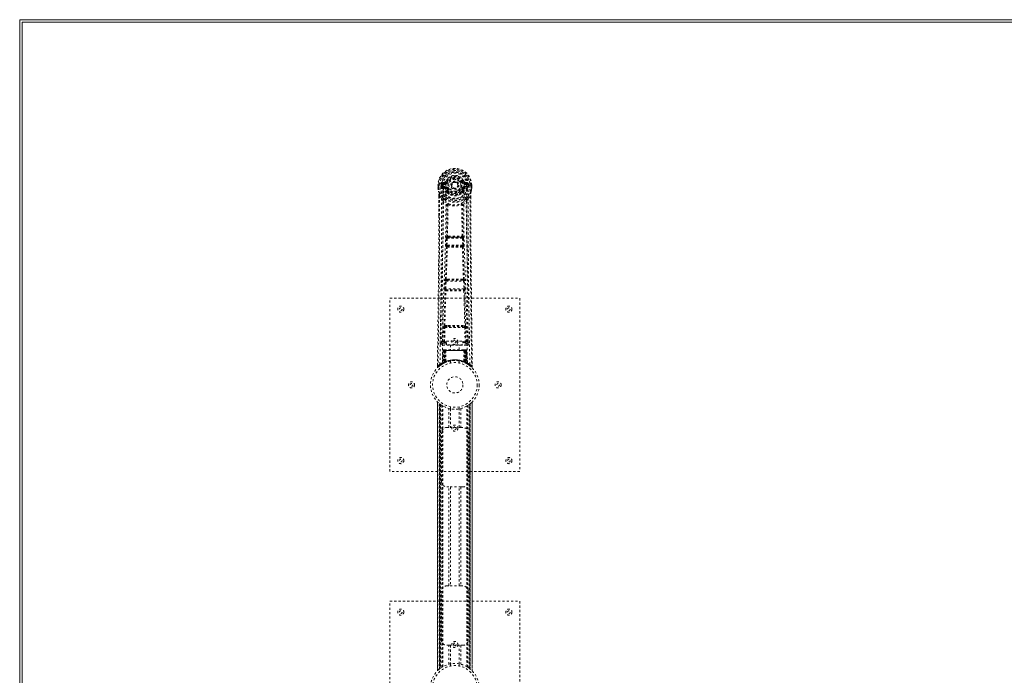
# Model space of a CAD drawing. Header units: inches. Extents: x 14.7 to 110.2, y 34.8 to 82.5.
# Tile 2 of 4: x 14.7 to 60.2, y 52.2 to 82.5. Entities that reach past the tile are written whole.
import ezdxf

# ---------------------------------------------------------------- set-up
doc = ezdxf.new("R2010")
doc.units = ezdxf.units.IN
doc.header["$MEASUREMENT"] = 0
doc.linetypes.add('SLD-Dashed', pattern=[0.075, 0.05, -0.025])
doc.linetypes.add('SLD-Solid', pattern=[0])

msp = doc.modelspace()

# ---------------------------------------------------------------- linework, layer by layer
at = {"color": 7, "linetype": 'SLD-Solid', "lineweight": 15}
for p, q in [((14.658, 34.752), (14.658, 82.502)), ((14.658, 82.502), (110.158, 82.502)), ((14.776, 82.384), (14.776, 34.87)), ((110.04, 82.384), (14.776, 82.384)), ((14.776, 82.384), (110.04, 82.384)), ((14.776, 34.87), (14.776, 82.384))]:
    msp.add_line(p, q, dxfattribs=at)
at = {"color": 7, "linetype": 'SLD-Dashed', "lineweight": 0}
for p, q in [((33.997, 74.861), (33.997, 74.744)), ((34.001, 74.861), (33.997, 74.861)), ((33.997, 74.744), (33.997, 74.74)), ((33.998, 74.861), (33.998, 74.744)), ((34.054, 74.86), (34.001, 74.861)), ((34.026, 74.858), (34.026, 74.744)), ((34.077, 74.86), (34.054, 74.86)), ((34.235, 74.86), (34.077, 74.86)), ((34.148, 74.787), (34.148, 74.858)), ((34.148, 74.787), (34.177, 74.788)), ((34.148, 74.787), (34.148, 74.787)), ((34.183, 74.858), (34.177, 74.858)), ((34.177, 74.858), (34.177, 74.788)), ((34.178, 74.788), (34.183, 74.769)), ((34.183, 74.779), (34.183, 74.858)), ((34.183, 74.769), (34.183, 74.779)), ((34.189, 74.742), (34.193, 74.738)), ((34.193, 74.738), (34.193, 74.737)), ((34.193, 74.738), (34.193, 74.738)), ((34.204, 74.727), (34.193, 74.737)), ((34.32, 75.002), (34.201, 74.978)), ((34.204, 74.727), (34.318, 74.706)), ((34.217, 74.79), (34.217, 74.76)), ((34.217, 74.79), (34.347, 74.79)), ((34.347, 74.735), (34.217, 74.76)), ((34.217, 74.76), (34.347, 74.76)), ((34.231, 74.942), (34.347, 74.962)), ((34.231, 74.942), (34.231, 74.912)), ((34.347, 74.942), (34.231, 74.942)), ((34.347, 74.912), (34.231, 74.912)), ((34.347, 74.962), (34.347, 74.942)), ((34.347, 74.912), (34.347, 74.942)), ((34.347, 74.79), (34.347, 74.76)), ((34.347, 74.735), (34.347, 74.76)), ((34.407, 75.006), (34.353, 75.029)), ((34.353, 74.895), (34.353, 74.897)), ((34.429, 74.705), (34.402, 74.694)), ((34.407, 75.006), (34.429, 74.996)), ((34.932, 74.859), (34.933, 74.851)), ((34.933, 74.851), (34.932, 74.835)), ((35.123, 74.996), (35.145, 75.006)), ((35.15, 74.694), (35.123, 74.705)), ((35.145, 75.006), (35.149, 74.998)), ((35.2, 74.897), (35.2, 74.895)), ((35.205, 74.962), (35.321, 74.942)), ((35.205, 74.962), (35.205, 74.942)), ((35.321, 74.942), (35.205, 74.942)), ((35.205, 74.912), (35.205, 74.942)), ((35.321, 74.912), (35.205, 74.912)), ((35.205, 74.79), (35.205, 74.76)), ((35.205, 74.79), (35.335, 74.79)), ((35.335, 74.76), (35.205, 74.735)), ((35.205, 74.735), (35.205, 74.76)), ((35.205, 74.76), (35.335, 74.76)), ((35.352, 74.978), (35.233, 75.002)), ((35.234, 74.706), (35.349, 74.727)), ((35.476, 74.86), (35.317, 74.86)), ((35.321, 74.912), (35.321, 74.942)), ((35.335, 74.76), (35.335, 74.79)), ((35.359, 74.738), (35.349, 74.727)), ((35.349, 74.727), (35.349, 74.727)), ((35.349, 74.727), (35.349, 74.727)), ((35.359, 74.738), (35.363, 74.742)), ((35.37, 74.858), (35.375, 74.858)), ((35.37, 74.779), (35.37, 74.858)), ((35.375, 74.788), (35.37, 74.769)), ((35.37, 74.769), (35.37, 74.779)), ((35.375, 74.788), (35.375, 74.858)), ((35.405, 74.858), (35.405, 74.787)), ((35.405, 74.858), (35.405, 74.858)), ((35.405, 74.787), (35.405, 74.787)), ((35.499, 74.86), (35.476, 74.86)), ((35.552, 74.861), (35.499, 74.86)), ((35.526, 74.744), (35.526, 74.858)), ((35.556, 74.861), (35.552, 74.861)), ((35.555, 74.744), (35.555, 74.861)), ((35.556, 74.861), (35.556, 74.744)), ((35.556, 74.74), (35.556, 74.744)), ((34.039, 74.36), (34.036, 73.435)), ((34.04, 73.435), (34.04, 74.359)), ((34.069, 74.358), (34.165, 74.243)), ((34.408, 74.545), (34.408, 74.563)), ((34.427, 74.499), (34.416, 74.516)), ((34.431, 74.569), (34.432, 74.55)), ((35.121, 74.55), (35.121, 74.569)), ((35.137, 74.516), (35.125, 74.499)), ((35.144, 74.545), (35.145, 74.563)), ((35.388, 74.243), (35.484, 74.358)), ((35.512, 74.305), (35.512, 74.359)), ((35.513, 74.36), (35.514, 74.306)), ((34.449, 73.94), (34.449, 73.94)), ((35.104, 73.94), (35.104, 73.94)), ((34.366, 72.087), (34.382, 72.404)), ((34.41, 72.085), (34.427, 72.402)), ((34.427, 72.402), (35.126, 72.402)), ((34.477, 72.501), (34.437, 72.5)), ((34.445, 72.447), (34.484, 72.447)), ((35.068, 72.447), (34.484, 72.447)), ((35.068, 72.447), (35.107, 72.447)), ((35.115, 72.5), (35.075, 72.501)), ((35.126, 72.402), (35.142, 72.085)), ((35.186, 72.087), (35.17, 72.404)), ((34.389, 71.993), (34.375, 71.997)), ((35.142, 72.085), (34.41, 72.085)), ((34.434, 72.035), (34.419, 72.04)), ((34.419, 72.04), (35.133, 72.04)), ((35.133, 72.04), (35.119, 72.035)), ((35.163, 71.993), (35.177, 71.997)), ((34.311, 70.069), (34.328, 70.422)), ((34.356, 70.067), (34.373, 70.42)), ((34.373, 70.42), (35.18, 70.42)), ((34.41, 70.516), (34.378, 70.515)), ((34.419, 70.465), (34.388, 70.464)), ((35.133, 70.465), (34.419, 70.465)), ((35.133, 70.465), (35.165, 70.464)), ((35.174, 70.515), (35.142, 70.516)), ((35.18, 70.42), (35.197, 70.067)), ((35.241, 70.069), (35.224, 70.422)), ((34.317, 69.979), (34.325, 69.976)), ((35.197, 70.067), (34.356, 70.067)), ((34.37, 70.019), (34.362, 70.022)), ((34.362, 70.022), (35.19, 70.022)), ((35.19, 70.022), (35.182, 70.019)), ((35.227, 69.976), (35.235, 69.979)), ((31.776, 69.627), (37.776, 69.627)), ((31.776, 61.627), (31.776, 69.627)), ((37.776, 69.627), (37.776, 61.627)), ((34.257, 67.624), (34.273, 68.286)), ((34.302, 67.623), (34.318, 68.284)), ((34.315, 68.37), (34.471, 68.376)), ((34.318, 68.284), (35.235, 68.284)), ((34.326, 68.325), (34.479, 68.327)), ((34.479, 68.327), (35.074, 68.327)), ((35.074, 68.327), (35.227, 68.325)), ((35.081, 68.376), (35.238, 68.37)), ((35.235, 68.284), (35.25, 67.623)), ((35.295, 67.624), (35.279, 68.286)), ((34.167, 67.857), (34.164, 67.57)), ((35.388, 67.57), (35.385, 67.857)), ((34.163, 67.567), (34.165, 67.559)), ((34.208, 67.521), (34.208, 67.461)), ((34.396, 67.521), (34.208, 67.521)), ((34.208, 67.461), (35.344, 67.461)), ((34.302, 67.578), (34.302, 67.623)), ((34.302, 67.623), (34.396, 67.623)), ((34.302, 67.578), (34.396, 67.578)), ((34.396, 67.654), (35.146, 67.654)), ((34.396, 67.474), (34.396, 67.654)), ((35.146, 67.474), (34.396, 67.474)), ((34.581, 67.474), (34.581, 67.252)), ((34.971, 67.252), (34.971, 67.474)), ((35.146, 67.654), (35.146, 67.474)), ((35.146, 67.623), (35.25, 67.623)), ((35.146, 67.578), (35.25, 67.578)), ((35.344, 67.521), (35.146, 67.521)), ((35.25, 67.578), (35.25, 67.623)), ((35.344, 67.461), (35.344, 67.521)), ((35.387, 67.559), (35.389, 67.567)), ((34.23, 67.223), (34.209, 66.618)), ((34.244, 67.223), (34.223, 66.626)), ((34.244, 67.223), (34.23, 67.223)), ((34.262, 67.223), (34.241, 66.636)), ((34.264, 67.227), (34.242, 66.633)), ((34.329, 67.223), (34.262, 67.223)), ((34.269, 67.223), (34.269, 66.666)), ((34.277, 67.223), (34.269, 67.223)), ((34.277, 67.252), (34.27, 67.252)), ((34.283, 67.252), (34.274, 67.252)), ((34.277, 67.223), (35.276, 67.223)), ((34.277, 66.67), (34.277, 67.223)), ((34.29, 67.252), (34.283, 67.252)), ((34.283, 66.673), (34.283, 67.223)), ((34.283, 67.223), (34.289, 67.223)), ((34.289, 67.223), (34.289, 66.676)), ((35.263, 67.223), (34.289, 67.223)), ((34.346, 67.252), (34.292, 67.252)), ((34.301, 67.223), (34.301, 66.681)), ((34.307, 67.223), (34.301, 67.223)), ((34.308, 67.252), (34.302, 67.252)), ((34.307, 67.223), (35.245, 67.223)), ((34.307, 66.684), (34.307, 67.223)), ((34.308, 67.252), (34.346, 67.252)), ((34.31, 66.672), (34.329, 67.223)), ((34.33, 67.223), (34.311, 66.672)), ((34.329, 67.223), (34.33, 67.223)), ((34.36, 67.223), (34.33, 67.223)), ((34.36, 67.223), (34.356, 66.701)), ((34.368, 67.252), (34.36, 67.252)), ((35.192, 67.223), (34.36, 67.223)), ((35.185, 67.252), (34.368, 67.252)), ((35.193, 67.252), (35.185, 67.252)), ((35.192, 67.223), (35.197, 66.701)), ((35.222, 67.223), (35.192, 67.223)), ((35.261, 67.252), (35.206, 67.252)), ((35.206, 67.252), (35.244, 67.252)), ((35.242, 66.672), (35.222, 67.223)), ((35.222, 67.223), (35.223, 67.223)), ((35.223, 67.223), (35.242, 66.672)), ((35.29, 67.223), (35.223, 67.223)), ((35.251, 67.252), (35.244, 67.252)), ((35.251, 67.223), (35.245, 67.223)), ((35.245, 67.223), (35.245, 66.684)), ((35.251, 66.681), (35.251, 67.223)), ((35.269, 67.252), (35.262, 67.252)), ((35.263, 66.676), (35.263, 67.223)), ((35.263, 67.223), (35.27, 67.223)), ((35.279, 67.252), (35.269, 67.252)), ((35.27, 67.223), (35.27, 66.673)), ((35.282, 67.252), (35.275, 67.252)), ((35.283, 67.223), (35.276, 67.223)), ((35.276, 67.223), (35.276, 66.67)), ((35.283, 66.666), (35.283, 67.223)), ((35.31, 66.633), (35.288, 67.227)), ((35.29, 67.223), (35.311, 66.636)), ((35.309, 67.223), (35.33, 66.626)), ((35.322, 67.223), (35.309, 67.223)), ((35.322, 67.223), (35.343, 66.618)), ((33.971, 66.553), (33.97, 66.486)), ((33.97, 66.553), (33.97, 66.486)), ((33.97, 66.486), (34, 66.485)), ((33.972, 66.549), (33.971, 66.486)), ((34.019, 66.464), (34.06, 66.498)), ((34.195, 66.593), (34.208, 66.601)), ((34.209, 66.618), (34.223, 66.626)), ((34.226, 66.611), (34.293, 66.646)), ((34.241, 66.636), (34.31, 66.672)), ((34.269, 66.666), (34.277, 66.67)), ((34.282, 66.64), (34.269, 66.666)), ((34.282, 66.64), (34.273, 66.636)), ((34.289, 66.644), (34.282, 66.64)), ((34.289, 66.676), (34.283, 66.673)), ((34.295, 66.646), (34.283, 66.673)), ((34.287, 66.642), (34.295, 66.646)), ((34.302, 66.65), (34.289, 66.676)), ((34.293, 66.646), (34.294, 66.646)), ((34.294, 66.646), (34.301, 66.649)), ((34.301, 66.681), (34.307, 66.684)), ((34.313, 66.655), (34.301, 66.681)), ((34.311, 66.672), (34.31, 66.672)), ((34.319, 66.658), (34.313, 66.655)), ((34.576, 66.734), (34.576, 66.638)), ((34.976, 66.638), (34.976, 66.734)), ((35.245, 66.684), (35.233, 66.658)), ((35.24, 66.655), (35.233, 66.658)), ((35.251, 66.681), (35.24, 66.655)), ((35.242, 66.672), (35.242, 66.672)), ((35.242, 66.672), (35.311, 66.636)), ((35.245, 66.684), (35.251, 66.681)), ((35.263, 66.676), (35.251, 66.65)), ((35.27, 66.673), (35.258, 66.646)), ((35.258, 66.646), (35.259, 66.646)), ((35.259, 66.646), (35.274, 66.638)), ((35.27, 66.673), (35.263, 66.676)), ((35.276, 66.67), (35.263, 66.644)), ((35.271, 66.64), (35.263, 66.644)), ((35.283, 66.666), (35.271, 66.64)), ((35.297, 66.627), (35.271, 66.64)), ((35.276, 66.67), (35.283, 66.666)), ((35.291, 66.629), (35.326, 66.611)), ((35.33, 66.626), (35.343, 66.618)), ((35.338, 66.605), (35.352, 66.597)), ((35.344, 66.601), (35.358, 66.593)), ((35.492, 66.498), (35.534, 66.464)), ((35.553, 66.485), (35.533, 66.463)), ((35.583, 66.486), (35.582, 66.553)), ((33.971, 64.842), (33.971, 52.412)), ((33.971, 52.413), (33.971, 64.841)), ((33.971, 64.841), (33.972, 64.84)), ((33.971, 64.84), (33.971, 52.413)), ((33.983, 52.425), (33.983, 64.829)), ((34.061, 52.495), (34.061, 64.758)), ((34.061, 64.758), (34.061, 52.495)), ((34.066, 64.754), (34.066, 52.499)), ((34.106, 64.723), (34.07, 64.751)), ((34.07, 52.503), (34.07, 64.751)), ((34.07, 64.751), (34.07, 52.503)), ((34.075, 64.747), (34.075, 52.507)), ((34.085, 52.514), (34.085, 64.739)), ((34.086, 52.515), (34.086, 64.739)), ((34.088, 64.737), (34.088, 52.517)), ((34.09, 64.735), (34.09, 52.518)), ((34.12, 64.713), (34.12, 52.541)), ((34.178, 64.674), (34.173, 64.677)), ((34.178, 52.58), (34.178, 64.674)), ((34.203, 52.595), (34.203, 64.659)), ((34.221, 52.605), (34.221, 64.648)), ((35.331, 52.605), (35.331, 64.648)), ((35.349, 52.595), (35.349, 64.659)), ((35.375, 52.58), (35.375, 64.674)), ((35.44, 52.535), (35.44, 64.719)), ((35.463, 52.518), (35.463, 64.735)), ((35.465, 52.517), (35.465, 64.737)), ((35.467, 64.739), (35.467, 52.515)), ((35.471, 64.742), (35.471, 52.512)), ((35.483, 64.751), (35.483, 52.503)), ((35.483, 52.503), (35.483, 64.751)), ((35.485, 52.5), (35.485, 64.753)), ((35.491, 64.758), (35.487, 64.754)), ((35.487, 52.499), (35.487, 64.754)), ((35.491, 64.758), (35.491, 52.495)), ((35.491, 52.495), (35.491, 64.758)), ((35.569, 64.829), (35.569, 52.425)), ((35.581, 52.411), (35.581, 64.842)), ((35.581, 64.841), (35.581, 52.413)), ((35.581, 52.413), (35.581, 64.84)), ((34.495, 63.662), (34.495, 64.538)), ((34.576, 64.616), (34.576, 64.519)), ((34.579, 64.519), (34.579, 63.662)), ((34.974, 63.662), (34.974, 64.519)), ((34.976, 64.519), (34.976, 64.616)), ((35.058, 64.538), (35.058, 63.662)), ((34.161, 61.162), (34.161, 63.412)), ((34.411, 63.662), (34.495, 63.662)), ((35.058, 63.662), (34.495, 63.662)), ((35.058, 63.662), (35.141, 63.662)), ((35.391, 63.412), (35.391, 61.162)), ((37.776, 61.627), (31.776, 61.627)), ((34.495, 60.912), (34.411, 60.912)), ((34.495, 56.342), (34.495, 60.912)), ((35.058, 60.912), (34.495, 60.912)), ((34.579, 60.912), (34.579, 56.342)), ((34.974, 56.342), (34.974, 60.912)), ((35.058, 60.912), (35.058, 56.342)), ((35.141, 60.912), (35.058, 60.912)), ((34.161, 53.842), (34.161, 56.092)), ((34.411, 56.342), (34.495, 56.342)), ((35.058, 56.342), (34.495, 56.342)), ((35.058, 56.342), (35.141, 56.342)), ((35.391, 56.092), (35.391, 53.842)), ((31.776, 47.627), (31.776, 55.627)), ((31.776, 55.627), (37.776, 55.627)), ((37.776, 55.627), (37.776, 47.627)), ((34.495, 53.592), (34.411, 53.592)), ((34.495, 52.716), (34.495, 53.592)), ((34.495, 53.592), (35.058, 53.592)), ((34.579, 53.592), (34.579, 52.734)), ((34.974, 52.734), (34.974, 53.592)), ((35.058, 53.592), (35.058, 52.716)), ((35.141, 53.592), (35.058, 53.592)), ((34.061, 52.495), (34.066, 52.499)), ((34.576, 52.734), (34.576, 52.638)), ((34.976, 52.638), (34.976, 52.734)), ((35.375, 52.58), (35.379, 52.576)), ((35.446, 52.53), (35.483, 52.503)), ((35.487, 52.499), (35.491, 52.495)), ((35.581, 52.413), (35.581, 52.413))]:
    msp.add_line(p, q, dxfattribs=at)
at = {"color": 7, "linetype": 'SLD-Dashed', "lineweight": 0, "flags": 128}
for points in [[(34.353, 74.897), (34.359, 74.974), (34.382, 75.048), (34.421, 75.117), (34.474, 75.177), (34.54, 75.226), (34.614, 75.262), (34.693, 75.284), (34.776, 75.291), (34.859, 75.284), (34.939, 75.262), (35.013, 75.226), (35.078, 75.177), (35.131, 75.117), (35.171, 75.048), (35.194, 74.974), (35.2, 74.897)], [(33.997, 74.861), (33.996, 74.86), (33.997, 74.86), (34, 74.86), (34.003, 74.86), (34.008, 74.859), (34.014, 74.859), (34.02, 74.859), (34.026, 74.858)], [(34.026, 74.744), (34.02, 74.744), (34.014, 74.744), (34.008, 74.744), (34.003, 74.744), (34, 74.744), (33.997, 74.744), (33.996, 74.744), (33.997, 74.744)], [(33.997, 74.744), (34.009, 74.647), (34.025, 74.571)], [(33.997, 74.74), (33.998, 74.74), (34, 74.74), (34.002, 74.741), (34.006, 74.741), (34.011, 74.742), (34.015, 74.743), (34.021, 74.743), (34.026, 74.744)], [(33.997, 74.74), (34.008, 74.65), (34.027, 74.56)], [(34.088, 66.579), (34.096, 67.626), (34.115, 68.671), (34.145, 69.713), (34.18, 70.751), (34.214, 71.785), (34.239, 72.815), (34.248, 73.84), (34.235, 74.86)], [(34.178, 74.788), (34.177, 74.788), (34.177, 74.788)], [(34.183, 74.779), (34.199, 74.787), (34.217, 74.79)], [(34.231, 74.912), (34.208, 74.916), (34.188, 74.929)], [(34.197, 66.635), (34.206, 67.68), (34.228, 68.722), (34.259, 69.762), (34.297, 70.797), (34.333, 71.829), (34.359, 72.855), (34.367, 73.877), (34.353, 74.895)], [(34.345, 74.683), (34.332, 74.7), (34.318, 74.706)], [(34.408, 74.563), (34.375, 74.616), (34.345, 74.683)], [(34.347, 74.962), (34.385, 74.976), (34.398, 74.99)], [(34.398, 74.99), (34.403, 74.998), (34.407, 75.006)], [(34.402, 74.694), (34.43, 74.631), (34.46, 74.581)], [(34.457, 74.985), (34.452, 74.987), (34.447, 74.989), (34.442, 74.991), (34.438, 74.993), (34.434, 74.994), (34.432, 74.995), (34.43, 74.996), (34.429, 74.996)], [(34.457, 74.717), (34.452, 74.715), (34.447, 74.713), (34.442, 74.711), (34.438, 74.709), (34.434, 74.707), (34.432, 74.706), (34.43, 74.706), (34.429, 74.705)], [(35.093, 74.581), (35.123, 74.631), (35.15, 74.694)], [(35.095, 74.985), (35.101, 74.987), (35.106, 74.989), (35.11, 74.991), (35.114, 74.993), (35.118, 74.994), (35.121, 74.995), (35.122, 74.996), (35.123, 74.996)], [(35.095, 74.717), (35.101, 74.715), (35.106, 74.713), (35.11, 74.711), (35.114, 74.709), (35.118, 74.707), (35.121, 74.706), (35.122, 74.706), (35.123, 74.705)], [(35.145, 74.563), (35.177, 74.616), (35.207, 74.683)], [(35.355, 66.635), (35.346, 67.68), (35.325, 68.723), (35.293, 69.762), (35.256, 70.798), (35.219, 71.829), (35.193, 72.856), (35.185, 73.878), (35.2, 74.895)], [(35.207, 74.683), (35.22, 74.7), (35.234, 74.706)], [(35.464, 66.579), (35.456, 67.626), (35.437, 68.671), (35.408, 69.713), (35.373, 70.751), (35.338, 71.785), (35.313, 72.815), (35.305, 73.84), (35.317, 74.86)], [(35.364, 74.929), (35.345, 74.916), (35.321, 74.912)], [(35.335, 74.79), (35.353, 74.787), (35.37, 74.779)], [(35.375, 74.858), (35.379, 74.858), (35.385, 74.858), (35.394, 74.858), (35.405, 74.858)], [(35.405, 74.787), (35.394, 74.787), (35.385, 74.788), (35.379, 74.788), (35.375, 74.788)], [(35.375, 74.788), (35.375, 74.788), (35.375, 74.788)], [(35.525, 74.56), (35.542, 74.639), (35.556, 74.74)], [(35.526, 74.858), (35.533, 74.859), (35.539, 74.859), (35.544, 74.859), (35.549, 74.859), (35.553, 74.86), (35.555, 74.86), (35.556, 74.86), (35.556, 74.861)], [(35.556, 74.744), (35.556, 74.744), (35.555, 74.744), (35.553, 74.744), (35.549, 74.744), (35.544, 74.744), (35.539, 74.744), (35.533, 74.744), (35.526, 74.744)], [(35.556, 74.74), (35.555, 74.74), (35.553, 74.74), (35.55, 74.741), (35.546, 74.741), (35.542, 74.742), (35.537, 74.743), (35.532, 74.743), (35.526, 74.744)], [(35.556, 74.744), (35.543, 74.647), (35.527, 74.571)], [(34.069, 74.358), (34.067, 72.892), (34.058, 71.42), (34.044, 69.973), (34.041, 69.752), (34.038, 69.522), (34.036, 69.319), (34.033, 69.12), (34.031, 68.905), (34.029, 68.755), (34.027, 68.598), (34.025, 68.441), (34.023, 68.324), (34.021, 68.184), (34.019, 68.022), (34.015, 67.69), (34.012, 67.485), (34.009, 67.231), (34.006, 66.969), (34.003, 66.721), (34, 66.485)], [(34.025, 74.571), (34.026, 74.565), (34.027, 74.56)], [(34.207, 74.282), (34.106, 74.406), (34.027, 74.56)], [(34.039, 74.36), (34.039, 74.359), (34.04, 74.359), (34.042, 74.359), (34.046, 74.358), (34.051, 74.358), (34.057, 74.358), (34.063, 74.358), (34.069, 74.358)], [(34.165, 74.243), (34.164, 73.722), (34.163, 73.189), (34.16, 72.644), (34.157, 72.129), (34.152, 71.599), (34.147, 71.047), (34.142, 70.558), (34.139, 70.301), (34.135, 70.028), (34.132, 69.739), (34.128, 69.435), (34.124, 69.16), (34.121, 68.919), (34.119, 68.728), (34.116, 68.513), (34.113, 68.272), (34.11, 68.047), (34.107, 67.854), (34.105, 67.694), (34.103, 67.567)], [(34.427, 74.499), (34.501, 74.441), (34.559, 74.411)], [(34.994, 74.411), (35.051, 74.441), (35.125, 74.499)], [(35.345, 74.282), (35.446, 74.406), (35.525, 74.56)], [(35.449, 67.567), (35.447, 67.703), (35.445, 67.875), (35.442, 68.084), (35.439, 68.329), (35.436, 68.578), (35.433, 68.798), (35.431, 68.951), (35.429, 69.089), (35.427, 69.211), (35.425, 69.366), (35.423, 69.529), (35.421, 69.685), (35.411, 70.499), (35.403, 71.317), (35.395, 72.289), (35.389, 73.279), (35.388, 74.243)], [(35.484, 74.358), (35.49, 74.358), (35.496, 74.358), (35.502, 74.358), (35.507, 74.358), (35.51, 74.359), (35.513, 74.359), (35.514, 74.359), (35.513, 74.36)], [(35.484, 74.358), (35.485, 72.894), (35.494, 71.42), (35.509, 69.973), (35.512, 69.726), (35.515, 69.468), (35.517, 69.252), (35.52, 69.023), (35.523, 68.773), (35.527, 68.502), (35.53, 68.284), (35.533, 68.021), (35.537, 67.698), (35.54, 67.487), (35.543, 67.229), (35.547, 66.967), (35.55, 66.719), (35.553, 66.485)], [(35.514, 74.306), (35.522, 71.736), (35.549, 69.111), (35.583, 66.486)], [(35.525, 74.56), (35.527, 74.565), (35.527, 74.571)], [(34.224, 74.129), (34.31, 74.029), (34.411, 73.941)], [(34.302, 74.193), (34.311, 74.185), (34.317, 74.178)], [(34.401, 72.494), (34.412, 73.214), (34.413, 73.932)], [(34.459, 73.951), (34.454, 73.96), (34.447, 73.966), (34.439, 73.97), (34.431, 73.97), (34.423, 73.966), (34.417, 73.96), (34.413, 73.951), (34.411, 73.941)], [(34.449, 73.94), (34.448, 73.221), (34.437, 72.5)], [(35.142, 73.941), (35.14, 73.951), (35.135, 73.96), (35.129, 73.966), (35.122, 73.97), (35.114, 73.97), (35.106, 73.966), (35.099, 73.96), (35.094, 73.951)], [(35.115, 72.5), (35.105, 73.221), (35.104, 73.94)], [(35.151, 72.494), (35.141, 73.214), (35.14, 73.932)], [(35.142, 73.941), (35.242, 74.029), (35.328, 74.129)], [(35.236, 74.178), (35.241, 74.184), (35.25, 74.193)], [(34.036, 73.435), (34.031, 71.736), (34.003, 69.111), (33.97, 66.553)], [(34.382, 72.404), (34.388, 72.404), (34.398, 72.404), (34.412, 72.403), (34.427, 72.402)], [(34.445, 72.447), (34.444, 72.446), (34.442, 72.445), (34.439, 72.442), (34.434, 72.432), (34.429, 72.418), (34.427, 72.402)], [(34.477, 72.501), (34.776, 72.502), (35.075, 72.501)], [(34.484, 72.447), (34.776, 72.448), (35.068, 72.447)], [(35.126, 72.402), (35.141, 72.403), (35.155, 72.404), (35.165, 72.404), (35.17, 72.404)], [(34.343, 70.511), (34.368, 71.253), (34.389, 71.993)], [(34.366, 72.087), (34.371, 72.087), (34.381, 72.086), (34.395, 72.085), (34.41, 72.085)], [(34.378, 70.515), (34.403, 71.258), (34.425, 71.998)], [(34.419, 72.04), (34.415, 72.044), (34.411, 72.053), (34.41, 72.06), (34.41, 72.068), (34.41, 72.076), (34.41, 72.085)], [(35.127, 71.998), (35.149, 71.258), (35.174, 70.515)], [(35.142, 72.085), (35.143, 72.076), (35.143, 72.068), (35.142, 72.06), (35.141, 72.053), (35.138, 72.044), (35.133, 72.04)], [(35.142, 72.085), (35.157, 72.085), (35.171, 72.086), (35.181, 72.087), (35.186, 72.087)], [(35.209, 70.511), (35.185, 71.253), (35.163, 71.993)], [(34.328, 70.422), (34.33, 70.454), (34.331, 70.456)], [(34.328, 70.422), (34.333, 70.422), (34.343, 70.421), (34.357, 70.42), (34.373, 70.42)], [(35.18, 70.42), (35.195, 70.42), (35.209, 70.421), (35.22, 70.422), (35.224, 70.422)], [(35.224, 70.422), (35.222, 70.454), (35.222, 70.456)], [(34.282, 68.367), (34.301, 69.173), (34.325, 69.976)], [(34.311, 70.069), (34.316, 70.069), (34.326, 70.068), (34.34, 70.068), (34.356, 70.067)], [(34.315, 68.37), (34.335, 69.176), (34.36, 69.98)], [(35.193, 69.98), (35.217, 69.176), (35.237, 68.37)], [(35.197, 70.067), (35.212, 70.068), (35.226, 70.068), (35.237, 70.069), (35.241, 70.069)], [(35.271, 68.367), (35.251, 69.173), (35.227, 69.976)], [(34.273, 68.286), (34.278, 68.285), (34.288, 68.285), (34.302, 68.285), (34.318, 68.284)], [(34.471, 68.376), (34.776, 68.376), (35.081, 68.376)], [(34.479, 68.327), (34.776, 68.327), (35.074, 68.327)], [(35.235, 68.284), (35.25, 68.285), (35.264, 68.285), (35.275, 68.285), (35.279, 68.286)], [(34.257, 67.624), (34.188, 67.596), (34.163, 67.567)], [(34.208, 67.521), (34.233, 67.55), (34.302, 67.578)], [(34.257, 67.624), (34.262, 67.624), (34.272, 67.624), (34.286, 67.624), (34.302, 67.623)], [(35.25, 67.623), (35.266, 67.624), (35.28, 67.624), (35.29, 67.624), (35.295, 67.624)], [(35.25, 67.578), (35.32, 67.55), (35.344, 67.521)], [(35.389, 67.567), (35.364, 67.596), (35.295, 67.624)], [(34.23, 67.223), (34.233, 67.223), (34.242, 67.223), (34.254, 67.223), (34.269, 67.223)], [(34.283, 67.223), (34.268, 67.223), (34.256, 67.223), (34.247, 67.223), (34.244, 67.223)], [(34.262, 67.223), (34.262, 67.223), (34.264, 67.223), (34.268, 67.223), (34.272, 67.223), (34.279, 67.223), (34.286, 67.223), (34.293, 67.223), (34.301, 67.223)], [(35.251, 67.223), (35.259, 67.223), (35.267, 67.223), (35.274, 67.223), (35.28, 67.223), (35.285, 67.223), (35.288, 67.223), (35.29, 67.223), (35.29, 67.223)], [(35.261, 67.252), (35.261, 67.252), (35.259, 67.252)], [(35.309, 67.223), (35.305, 67.223), (35.297, 67.223), (35.284, 67.223), (35.27, 67.223)], [(35.283, 67.223), (35.298, 67.223), (35.311, 67.223), (35.319, 67.223), (35.322, 67.223)], [(35.291, 67.223), (35.29, 67.229), (35.289, 67.232)], [(33.973, 66.486), (33.974, 66.478), (33.978, 66.47), (33.983, 66.464), (33.989, 66.459), (33.996, 66.456), (34.004, 66.456), (34.011, 66.458), (34.018, 66.462)], [(34.02, 66.463), (34.052, 66.491), (34.061, 66.498)], [(34.137, 66.554), (34.185, 66.587), (34.23, 66.613)], [(34.277, 66.67), (34.281, 66.66), (34.285, 66.651), (34.288, 66.646), (34.289, 66.644)], [(34.307, 66.684), (34.312, 66.674), (34.316, 66.665), (34.318, 66.66), (34.319, 66.658)], [(35.312, 66.628), (35.311, 66.634), (35.311, 66.636)], [(35.327, 66.61), (35.367, 66.587), (35.416, 66.555)], [(35.349, 66.6), (35.343, 66.611), (35.339, 66.625)], [(35.534, 66.465), (35.541, 66.462), (35.549, 66.459), (35.558, 66.459), (35.566, 66.46), (35.573, 66.464), (35.578, 66.469), (35.581, 66.476), (35.582, 66.483)], [(35.583, 66.486), (35.582, 66.486), (35.58, 66.486), (35.574, 66.485), (35.564, 66.485), (35.559, 66.485), (35.553, 66.485)], [(35.487, 64.755), (35.48, 64.75), (35.471, 64.742)], [(34.582, 64.519), (34.58, 64.519), (34.579, 64.519)], [(34.974, 64.519), (34.975, 64.52), (34.957, 64.517), (34.919, 64.511), (34.865, 64.505), (34.8, 64.502), (34.776, 64.502)], [(34.974, 64.519), (34.963, 64.517), (34.937, 64.514)], [(34.579, 52.734), (34.59, 52.736), (34.598, 52.738)], [(34.97, 52.735), (34.972, 52.735), (34.974, 52.734)], [(35.471, 52.512), (35.482, 52.503), (35.487, 52.499)]]:
    msp.add_lwpolyline(points, dxfattribs=at)
at = {"color": 7, "linetype": 'SLD-Dashed', "lineweight": 0}
for centre, radius in [((34.776, 74.851), 0.7), ((34.776, 74.851), 0.69), ((34.776, 74.851), 0.623), ((34.776, 74.851), 0.32), ((34.776, 74.851), 0.275), ((34.776, 74.851), 0.188), ((34.776, 74.851), 0.156), ((34.776, 74.851), 0.142), ((34.776, 74.851), 0.139), ((34.776, 74.851), 0.138), ((32.276, 69.127), 0.141), ((37.276, 69.127), 0.141), ((32.276, 69.127), 0.0625), ((37.276, 69.127), 0.0625), ((34.776, 67.627), 0.141), ((34.776, 67.627), 0.0625), ((34.776, 65.627), 1.125), ((34.776, 65.627), 1.03), ((32.776, 65.627), 0.14), ((32.776, 65.627), 0.0625), ((34.776, 65.627), 0.376), ((36.776, 65.627), 0.141), ((36.776, 65.627), 0.0625), ((34.776, 63.627), 0.141), ((34.776, 63.627), 0.0625), ((32.276, 62.127), 0.141), ((32.276, 62.127), 0.0625), ((37.276, 62.127), 0.141), ((37.276, 62.127), 0.0625), ((32.276, 55.127), 0.141), ((32.276, 55.127), 0.0625), ((37.276, 55.127), 0.141), ((37.276, 55.127), 0.0625), ((34.776, 53.627), 0.14), ((34.776, 53.627), 0.0625), ((34.776, 51.627), 1.125), ((34.776, 51.627), 1.03)]:
    msp.add_circle(centre, radius, dxfattribs=at)
for centre, radius, start, end in [((34.776, 74.851), 0.78, 0, 179.3038), ((34.776, 74.851), 0.78, 0.7166, 179.2834), ((34.776, 74.851), 0.75, 0.5684, 179.4316), ((34.776, 74.851), 0.629, 0.6528, 179.3472), ((34.776, 74.851), 0.599, 0.6527, 179.3473), ((34.776, 74.866), 0.541, 359.3499, 180.6501), ((34.776, 74.851), 0.459, 22.774, 157.226), ((34.776, 74.851), 0.4, 22.774, 157.226), ((34.776, 74.851), 0.376, 22.774, 157.226), ((34.776, 74.851), 0.346, 22.7741, 157.2259), ((34.776, 74.851), 0.275, 90, 270), ((34.776, 74.851), 0.275, 269.9995, 90.0005), ((34.026, 74.744), 0.03, 180.0028, 185.051), ((34.776, 74.851), 0.787, 188.0937, 351.9063), ((34.776, 74.851), 0.758, 188.0935, 351.9065), ((34.174, 75.906), 1.048, 268.5368, 270.1565), ((34.776, 74.851), 0.632, 185.8272, 354.1728), ((34.776, 74.851), 0.602, 186.0327, 353.9673), ((34.776, 74.851), 0.593, 172.3909, 179.3289), ((34.269, 74.776), 0.0863, 184.5607, 202.7038), ((34.392, 74.902), 0.206, 158.3414, 172.337), ((34.217, 74.729), 0.0306, 89.0684, 154.5781), ((34.646, 74.947), 0.499, 204.8894, 243.9925), ((34.23, 74.972), 0.0299, 167.8897, 271.9518), ((34.584, 74.948), 0.44, 210.2256, 246.4281), ((34.354, 74.673), 0.221, 90.3101, 122.5177), ((34.348, 74.992), 0.0301, 162.3466, 268.5774), ((34.348, 74.705), 0.0299, 91.1009, 178.7777), ((34.311, 75.046), 0.0454, 281.251, 337.5744), ((34.376, 74.678), 0.031, 31.5675, 169.9061), ((34.347, 75.031), 0.089, 270, 337.226), ((34.347, 75.031), 0.119, 269.9994, 337.2262), ((34.347, 74.671), 0.119, 22.7738, 90.0006), ((34.347, 74.671), 0.089, 22.774, 90), ((34.342, 74.67), 0.0649, 21.316, 85.0799), ((34.776, 74.851), 0.376, 202.774, 337.226), ((34.776, 74.851), 0.346, 202.7741, 337.2259), ((34.776, 74.851), 0.156, 245.2931, 290.0155), ((35.205, 75.031), 0.119, 202.7738, 270.0006), ((35.205, 74.671), 0.119, 89.9994, 157.2262), ((35.205, 75.031), 0.089, 202.774, 270), ((35.205, 74.671), 0.089, 90, 157.226), ((34.912, 74.942), 0.492, 295.7076, 335.4804), ((34.968, 74.949), 0.441, 293.5931, 329.7441), ((35.745, 73.653), 1.48, 111.6267, 113.9237), ((35.211, 75.034), 0.0715, 209.6357, 265.2038), ((35.211, 74.67), 0.0649, 94.9231, 158.681), ((35.176, 74.678), 0.031, 10.1775, 148.349), ((35.242, 75.046), 0.0454, 202.4858, 258.6888), ((35.194, 74.663), 0.233, 58.0394, 88.5928), ((35.204, 74.992), 0.0301, 271.4257, 17.6503), ((35.204, 74.705), 0.0299, 1.1716, 88.9499), ((35.322, 74.972), 0.0299, 268.052, 12.1021), ((35.335, 74.729), 0.0306, 25.4219, 90.9316), ((35.16, 74.902), 0.206, 7.663, 21.6586), ((35.255, 74.783), 0.116, 339.6233, 353.1122), ((34.776, 74.851), 0.593, 0.6711, 7.6091), ((32.852, 74.389), 1.188, 358.575, 8.7869), ((30.552, 73.741), 3.57, 9.9445, 13.2518), ((34.498, 73.924), 0.461, 129.175, 136.3378), ((29.437, 71.694), 5.371, 26.9695, 28.3312), ((35.757, 75.859), 2.212, 225.5081, 228.8686), ((34.438, 74.56), 0.0305, 44.5476, 174.2874), ((34.43, 74.523), 0.0459, 88.2989, 118.8729), ((34.43, 74.504), 0.046, 88.2971, 118.8021), ((34.453, 74.541), 0.0449, 175.0876, 213.9444), ((34.467, 74.495), 0.0396, 127.1173, 174.8289), ((34.458, 74.547), 0.0347, 87.2655, 140.6074), ((34.776, 74.863), 0.453, 220.451, 319.549), ((34.465, 74.551), 0.033, 181.8835, 228.3853), ((34.776, 74.891), 0.494, 227.4885, 312.5115), ((34.776, 74.844), 0.411, 219.7064, 320.2936), ((34.776, 74.831), 0.473, 242.6142, 297.3858), ((35.114, 74.56), 0.0305, 5.7135, 135.4515), ((35.094, 74.547), 0.0347, 39.3926, 92.7345), ((35.088, 74.551), 0.033, 311.6138, 358.1267), ((35.086, 74.495), 0.0396, 5.172, 52.8838), ((35.123, 74.523), 0.0459, 61.1271, 91.7011), ((35.122, 74.504), 0.0459, 61.1879, 91.713), ((35.1, 74.541), 0.0448, 326.2404, 4.9209), ((33.795, 75.859), 2.212, 311.1314, 314.4919), ((40.114, 71.694), 5.369, 151.6687, 153.0306), ((35.055, 73.925), 0.46, 43.6597, 50.8272), ((39, 73.741), 3.57, 166.7482, 170.0556), ((36.701, 74.389), 1.188, 171.2131, 181.4251), ((-465.288, 75.447), 499.514, 359.09606, 359.84884), ((34.285, 74.127), 0.0608, 58.0035, 177.4261), ((35.048, 74.69), 0.893, 214.9885, 231.1478), ((34.471, 73.937), 0.0608, 73.7745, 175.9548), ((34.4, 73.933), 0.0133, 356.7963, 33.9363), ((34.445, 73.87), 0.0708, 87.2818, 117.2831), ((34.461, 73.939), 0.0128, 102.323, 173.389), ((34.531, 73.934), 0.0738, 124.976, 166.7608), ((34.776, 74.864), 0.966, 250.8189, 289.1817), ((34.776, 74.789), 0.844, 250.0605, 289.9395), ((34.504, 74.69), 0.893, 308.8525, 325.0112), ((35.081, 73.937), 0.0608, 4.0452, 106.2255), ((35.022, 73.934), 0.0738, 13.2372, 55.0246), ((35.091, 73.939), 0.0128, 6.6303, 77.6709), ((35.107, 73.87), 0.0708, 62.7119, 92.7181), ((35.153, 73.933), 0.0133, 146.0812, 183.2992), ((35.268, 74.127), 0.0608, 2.5714, 122.0035), ((534.841, 75.447), 499.514, 180.15116, 180.90394), ((34.563, 72.413), 0.181, 153.5363, 182.7731), ((34.431, 72.427), 0.0735, 85.5146, 114.1469), ((34.447, 72.492), 0.0457, 178.2709, 268.1452), ((34.54, 72.489), 0.104, 173.87, 204.0226), ((34.577, 72.487), 0.101, 172.2352, 203.476), ((34.976, 72.487), 0.101, 336.5274, 7.7663), ((35.012, 72.489), 0.104, 335.9774, 6.13), ((35.106, 72.492), 0.0457, 271.8534, 1.7306), ((35.068, 72.404), 0.0575, 357.8261, 47.5896), ((35.121, 72.427), 0.073, 65.7492, 94.593), ((34.989, 72.413), 0.181, 357.2159, 26.4684), ((34.527, 72.058), 0.163, 169.7745, 201.8781), ((34.42, 71.995), 0.0451, 90.857, 176.7747), ((34.434, 71.99), 0.0451, 90.8964, 176.6081), ((34.419, 71.924), 0.0749, 85.0949, 112.9482), ((34.482, 72.004), 0.0574, 147.4956, 185.9296), ((34.776, 109.371), 37.374, 269.4617, 270.5382), ((34.776, 104.618), 32.585, 269.3979, 270.6021), ((35.118, 71.99), 0.0451, 3.3926, 89.1029), ((35.07, 72.004), 0.0579, 354.2358, 32.339), ((35.134, 71.924), 0.075, 67.0695, 94.8944), ((35.132, 71.995), 0.0451, 3.2253, 89.143), ((35.026, 72.058), 0.163, 338.1286, 10.2189), ((34.467, 70.454), 0.136, 155.3346, 179.2502), ((34.37, 70.431), 0.0843, 84.8745, 108.7933), ((34.388, 70.51), 0.0448, 177.9423, 222.9043), ((34.387, 70.507), 0.0424, 220.4326, 270.4308), ((34.441, 70.422), 0.068, 141.1053, 181.633), ((34.464, 70.506), 0.0869, 173.4626, 208.342), ((34.491, 70.504), 0.0814, 171.2414, 208.695), ((34.776, 37.736), 32.782, 89.3605, 90.6395), ((34.776, 37.111), 33.356, 89.387, 90.613), ((35.062, 70.504), 0.0814, 331.3102, 8.7539), ((35.088, 70.505), 0.0867, 331.6217, 6.5745), ((35.164, 70.51), 0.0456, 271.252, 1.8249), ((35.112, 70.422), 0.068, 358.3634, 38.9028), ((35.182, 70.432), 0.0837, 71.1192, 95.2104), ((35.086, 70.455), 0.136, 0.7143, 24.7156), ((34.518, 70.039), 0.209, 171.5832, 196.4967), ((34.362, 69.977), 0.0451, 90.5929, 177.0799), ((34.371, 69.974), 0.0451, 90.6189, 177.0149), ((34.352, 69.889), 0.0908, 85.1432, 107.0305), ((34.41, 70.052), 0.0563, 164.2658, 211.7614), ((34.414, 69.986), 0.0546, 143.5183, 186.9863), ((34.776, 106.623), 36.646, 269.3489, 270.6511), ((34.776, 102.838), 32.821, 269.291, 270.709), ((35.182, 69.974), 0.0451, 2.9874, 89.3788), ((35.138, 69.986), 0.055, 353.1668, 36.3286), ((35.143, 70.052), 0.0563, 328.2386, 15.7342), ((35.19, 69.977), 0.0451, 2.9201, 89.4071), ((35.2, 69.889), 0.091, 73.0017, 94.8385), ((35.035, 70.039), 0.209, 343.5057, 8.4144), ((34.674, 68.285), 0.401, 168.1457, 179.9232), ((34.307, 68.231), 0.139, 86.8596, 100.6167), ((34.327, 68.371), 0.0456, 184.1779, 268.2437), ((34.425, 68.373), 0.111, 181.7785, 205.6674), ((34.423, 68.285), 0.105, 157.5244, 180.369), ((34.559, 68.364), 0.0889, 172.3717, 204.389), ((34.993, 68.364), 0.0889, 335.6063, 7.633), ((35.128, 68.373), 0.109, 334.2098, 358.3443), ((35.225, 68.371), 0.0456, 271.7555, 355.8229), ((35.13, 68.285), 0.105, 359.631, 22.4756), ((35.245, 68.229), 0.141, 79.4677, 93.056), ((34.878, 68.285), 0.401, 0.0715, 11.8431), ((34.139, 69.16), 1.593, 268.7128, 270.8703), ((34.208, 67.566), 0.105, 179.2625, 269.9961), ((34.207, 67.564), 0.0423, 186.5725, 271.9603), ((34.303, 67.623), 0.0451, 179.0366, 269.5688), ((35.25, 67.623), 0.0451, 270.4306, 0.9009), ((35.344, 67.566), 0.105, 270.0047, 0.7368), ((35.345, 67.564), 0.0423, 268.0398, 353.4265), ((35.413, 69.165), 1.598, 269.1331, 271.2837), ((34.26, 67.222), 0.03, 90.0032, 178.0075), ((34.291, 67.179), 0.0742, 106.7419, 144.05), ((34.274, 67.222), 0.03, 90.0271, 178.0328), ((34.288, 67.087), 0.164, 91.7098, 100.6199), ((34.292, 67.222), 0.03, 90.0602, 178.0671), ((34.297, 67.217), 0.0356, 82.0654, 170.298), ((34.687, 67.23), 0.411, 176.9576, 180.9993), ((34.863, 67.229), 0.58, 177.9534, 180.6227), ((34.714, 67.23), 0.425, 177.0529, 180.9597), ((34.744, 67.23), 0.443, 177.1737, 180.9225), ((34.756, 67.23), 0.448, 177.1968, 180.8994), ((34.359, 67.222), 0.0299, 90.1876, 178.2054), ((34.36, 67.222), 0.0299, 90.1857, 178.2028), ((34.397, 67.229), 0.0369, 141.8549, 189.6665), ((35.157, 67.229), 0.0354, 349.2855, 39.1931), ((35.193, 67.222), 0.0299, 1.7972, 89.8143), ((35.193, 67.222), 0.0299, 1.7946, 89.8124), ((34.8, 67.23), 0.445, 359.0838, 2.8107), ((34.808, 67.23), 0.443, 359.0775, 2.8263), ((35.261, 67.222), 0.03, 1.9329, 89.9398), ((34.838, 67.23), 0.425, 359.0403, 2.9471), ((34.69, 67.229), 0.58, 359.3773, 2.0466), ((35.264, 67.084), 0.166, 79.6001, 88.3395), ((34.865, 67.23), 0.411, 359.0007, 3.0424), ((35.279, 67.222), 0.03, 1.9672, 89.9729), ((35.261, 67.179), 0.0742, 35.95, 73.2581), ((35.292, 67.222), 0.03, 1.9925, 89.9968), ((34.776, 65.585), 1.208, 124.6684, 131.841), ((34, 66.485), 0.03, 179.2812, 312.1351), ((34.776, 65.627), 1.158, 47.8706, 132.1289), ((34.071, 66.53), 0.0847, 212.0477, 232.4072), ((34.772, 65.633), 1.12, 124.629, 132.0873), ((34.764, 65.388), 1.37, 114.4311, 119.549), ((34.118, 66.579), 0.03, 180.1711, 304.0673), ((34.777, 65.626), 1.128, 119.5122, 124.6467), ((34.179, 66.619), 0.03, 301.0509, 358.0078), ((34.776, 65.595), 1.19, 60.8884, 119.1116), ((34.238, 66.647), 0.0429, 196.9651, 245.8462), ((34.193, 66.627), 0.0299, 300.2767, 358.0885), ((34.76, 65.655), 1.095, 118.6301, 120.2675), ((34.758, 66.003), 0.824, 126.3728, 131.7308), ((34.776, 65.627), 1.128, 60.4891, 119.511), ((34.751, 66.016), 0.807, 125.4833, 130.8762), ((34.226, 66.769), 0.138, 269.4167, 293.4588), ((34.772, 65.635), 1.119, 114.2456, 119.2149), ((34.212, 66.637), 0.0299, 299.2307, 358.1944), ((34.214, 66.635), 0.0273, 297.6496, 2.3015), ((34.756, 66.015), 0.806, 124.3178, 129.614), ((34.776, 65.628), 1.155, 64.3784, 115.6216), ((34.776, 65.628), 1.155, 65.0796, 114.9204), ((34.28, 66.672), 0.0297, 295.4819, 358.5229), ((34.281, 66.673), 0.0297, 295.4405, 358.5118), ((34.776, 65.628), 1.155, 66.0604, 113.9396), ((34.731, 66.077), 0.729, 121.0003, 125.2191), ((34.776, 65.664), 1.12, 67.9469, 112.0531), ((34.326, 66.684), 0.0345, 344.8477, 31.0261), ((35.226, 66.684), 0.0345, 148.9736, 195.1523), ((34.821, 66.077), 0.729, 54.7813, 58.9993), ((34.777, 65.628), 1.126, 60.8018, 65.7377), ((35.271, 66.673), 0.0297, 181.4882, 244.5595), ((35.272, 66.672), 0.0297, 181.4744, 244.5207), ((34.797, 66.015), 0.807, 50.3874, 55.6808), ((34.778, 65.629), 1.125, 59.7329, 64.7322), ((34.8, 66.014), 0.809, 49.1325, 54.508), ((34.766, 65.605), 1.153, 59.961, 64.0337), ((34.795, 66.003), 0.824, 48.2692, 53.6272), ((35.341, 66.637), 0.0299, 181.8056, 240.7693), ((35.341, 66.637), 0.03, 196.8868, 241.267), ((35.359, 66.627), 0.0299, 181.9115, 239.7233), ((35.314, 66.647), 0.0429, 294.156, 343.0327), ((35.393, 66.655), 0.0714, 211.6345, 238.9298), ((34.775, 65.626), 1.129, 55.3546, 60.486), ((35.373, 66.619), 0.03, 181.9922, 238.9491), ((34.793, 65.655), 1.095, 58.9468, 59.8559), ((34.789, 65.388), 1.37, 60.4508, 65.5696), ((35.434, 66.579), 0.03, 235.9379, 359.8238), ((34.778, 65.63), 1.124, 47.9081, 55.3615), ((34.774, 65.582), 1.213, 48.1749, 55.3209), ((35.553, 66.485), 0.03, 227.8632, 0.7205), ((34.665, 65.517), 0.968, 224.2372, 225.2506), ((34.741, 65.582), 1.068, 231.0729, 232.4386), ((34.776, 65.626), 1.124, 232.2618, 239.3849), ((34.776, 65.626), 1.124, 237.8627, 240.4254), ((34.777, 65.626), 1.124, 299.5744, 302.1375), ((34.806, 65.589), 1.077, 307.5675, 308.921), ((34.799, 65.602), 1.091, 307.6136, 315.7635), ((34.411, 63.412), 0.25, 90, 180), ((35.141, 63.412), 0.25, 0, 90), ((34.411, 61.162), 0.25, 180, 270), ((35.141, 61.162), 0.25, 270, 0), ((34.411, 56.092), 0.25, 90, 180), ((35.141, 56.092), 0.25, 0, 90), ((34.411, 53.842), 0.25, 180, 270), ((35.141, 53.842), 0.25, 270, 0), ((34.754, 51.652), 1.092, 127.614, 135.7629), ((34.799, 51.598), 1.161, 127.9448, 129.4376), ((34.76, 51.648), 1.098, 127.5798, 128.9077), ((34.775, 51.628), 1.123, 119.574, 122.1379), ((34.778, 51.631), 1.121, 57.8593, 60.4289), ((34.776, 51.627), 1.125, 52.2622, 59.3843), ((34.812, 51.672), 1.068, 51.0734, 52.4391), ((34.889, 51.739), 0.966, 44.2368, 45.2524)]:
    msp.add_arc(centre, radius, start, end, dxfattribs=at)

doc.saveas('drawing.dxf')
